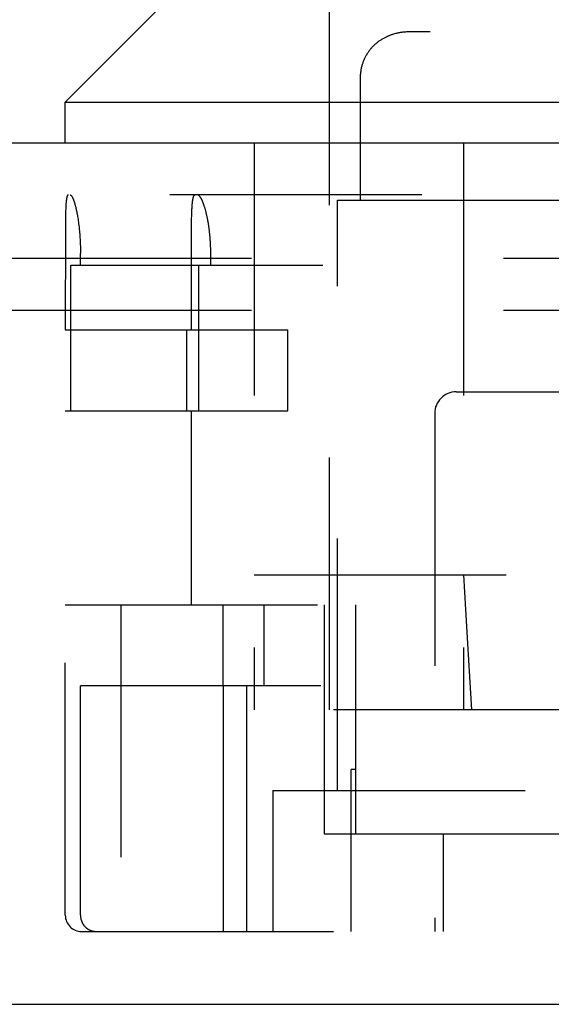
# Model space of a CAD drawing. Header units: inches. Extents: x 0 to 42.5, y 0 to 27.5.
# Tile 5 of 15: x 17.342 to 17.835, y 5.242 to 6.154. Entities that reach past the tile are written whole.
import ezdxf

# ---------------------------------------------------------------- set-up
doc = ezdxf.new("R2010")
doc.units = ezdxf.units.IN
doc.header["$LTSCALE"] = 2.3375
doc.header["$MEASUREMENT"] = 0
doc.linetypes.add('HIDDEN', pattern=[0.2, 0.1, -0.1])
doc.layers.get('0').update_dxf_attribs({"linetype": 'CONTINUOUS'})
for name, color, linetype in [('DEFAULT_2', 8, 'HIDDEN'), ('DIMENSIONS', 7, 'CONTINUOUS'), ('DOOR_ASSEMBLY', 7, 'CONTINUOUS')]:
    doc.layers.add(name, color=color, linetype=linetype)
doc.styles.get("Standard").update_dxf_attribs({"font": 'arial.ttf'})
doc.dimstyles.new('DIMSTYLE_1', dxfattribs={"dimtxt": 0.1875, "dimasz": 0.25, "dimexe": 0.09, "dimexo": 0.07, "dimgap": 0.0375, "dimtad": 0, "dimtih": 1, "dimtoh": 1, "dimzin": 4, "dimdsep": 46, "dimtxsty": 'Standard', "dimblk": '_FILLED', "dimblk1": '_FILLED', "dimblk2": '_FILLED', "dimcen": 0.09, "dimadec": 3, "dimazin": 1, "dimtfac": 1, "dimtdec": 3, "dimtofl": 0, "dimtmove": 0, "dimatfit": 3, "dimldrblk": '_FILLED', "dimfxl": 0, "dimtolj": 1, "dimtzin": 4, "dimarcsym": 0})

# ---------------------------------------------------------------- blocks, each defined once
blk = doc.blocks.new('_FILLED')
at = {"color": 0, "linetype": 'ByBlock'}
blk.add_solid([(0, 0), (-1, 0.2), (-1, -0.2)], dxfattribs=at)
blk = doc.blocks.new('*D11')
at = {"layer": 'DIMENSIONS', "color": 2, "linetype": 'Continuous'}
for p, q in [((9.30495, 6.11997), (9.30495, 6.6272)), ((19.67995, 6.11997), (19.67995, 6.6272)), ((9.30495, 6.4022), (13.64243, 6.4022)), ((19.67995, 6.4022), (15.34247, 6.4022))]:
    blk.add_line(p, q, dxfattribs=at)
at = {"layer": 'DIMENSIONS', "color": 2, "linetype": 'Continuous', "xscale": 0.25, "yscale": 0.25, "zscale": 0.25, "rotation": 180}
blk.add_blockref('_FILLED', (9.30495, 6.4022), dxfattribs=at)
at = {"layer": 'DIMENSIONS', "color": 2, "linetype": 'Continuous', "xscale": 0.25, "yscale": 0.25, "zscale": 0.25}
blk.add_blockref('_FILLED', (19.67995, 6.4022), dxfattribs=at)
at = {"layer": 'DIMENSIONS', "color": 2, "linetype": 'Continuous', "insert": (14.49245, 6.49595), "char_height": 0.1875, "width": 1.5125465, "attachment_point": 2, "line_spacing_factor": 0.9}
blk.add_mtext('10.38 DOOR', dxfattribs=at)

msp = doc.modelspace()

# ---------------------------------------------------------------- linework, layer by layer
at = {"layer": 'DEFAULT_2', "color": 8, "linetype": 'HIDDEN'}
for p, q in [((19.42695, 5.93277), (9.52295, 5.93277)), ((19.42695, 5.88477), (9.52295, 5.88477))]:
    msp.add_line(p, q, dxfattribs=at)
at = {"layer": 'DOOR_ASSEMBLY', "color": 7, "linetype": 'Continuous'}
for p, q in [((17.50245, 6.19577), (17.38445, 6.07777)), ((17.38445, 6.07777), (18.50945, 6.07777)), ((17.38445, 6.03977), (17.38445, 6.07777))]:
    msp.add_line(p, q, dxfattribs=at)
at = {"layer": 'DOOR_ASSEMBLY', "color": 8, "linetype": 'HIDDEN'}
for p, q in [((17.62945, 5.51477), (17.62945, 6.16577)), ((17.7, 6.14265), (17.69928, 6.1426)), ((18.19029, 6.14277), (17.70361, 6.14277)), ((17.68195, 6.13804), (17.6813, 6.13773)), ((17.68325, 6.13864), (17.6826, 6.13835)), ((17.68458, 6.1392), (17.68391, 6.13892)), ((17.66219, 6.11875), (17.66187, 6.11808)), ((17.66286, 6.12007), (17.66252, 6.11941)), ((17.55945, 6.03977), (17.55945, 5.51477)), ((17.75373, 6.03977), (17.75373, 5.51477)), ((19.58515, 5.99177), (9.39975, 5.99177)), ((17.63695, 5.98677), (18.25695, 5.98677)), ((17.63695, 5.43977), (17.63695, 5.98677)), ((17.38468, 5.97569), (17.38463, 5.97389)), ((17.38474, 5.97741), (17.38468, 5.97569)), ((17.38478, 5.97851), (17.38474, 5.97741)), ((17.38482, 5.97957), (17.38478, 5.97851)), ((17.38487, 5.9806), (17.38482, 5.97957)), ((17.38492, 5.98158), (17.38487, 5.9806)), ((17.38498, 5.98252), (17.38492, 5.98158)), ((17.50172, 5.97512), (17.50177, 5.9763)), ((17.50177, 5.9763), (17.50181, 5.97743)), ((17.50181, 5.97743), (17.50186, 5.97853)), ((17.50186, 5.97853), (17.50192, 5.97959)), ((17.50192, 5.97959), (17.50198, 5.98061)), ((17.38454, 5.96873), (17.38451, 5.96526)), ((17.38458, 5.97137), (17.38454, 5.96873)), ((17.38463, 5.97389), (17.38458, 5.97137)), ((17.39559, 5.973), (17.39581, 5.97173)), ((17.39581, 5.97173), (17.39602, 5.97043)), ((17.39602, 5.97043), (17.39623, 5.9691)), ((17.39623, 5.9691), (17.39643, 5.96774)), ((17.39643, 5.96774), (17.39662, 5.96635)), ((17.50153, 5.96599), (17.50156, 5.96807)), ((17.50156, 5.96807), (17.50159, 5.97009)), ((17.50159, 5.97009), (17.50163, 5.97204)), ((17.50163, 5.97204), (17.50168, 5.97392)), ((17.50168, 5.97392), (17.50172, 5.97512)), ((17.38447, 5.96013), (17.38445, 5.86677)), ((17.38451, 5.96526), (17.38447, 5.96013)), ((17.39662, 5.96635), (17.3968, 5.96494)), ((17.3968, 5.96494), (17.39698, 5.96351)), ((17.39723, 5.96131), (17.39738, 5.95982)), ((17.39738, 5.95982), (17.39753, 5.95832)), ((17.39753, 5.95832), (17.39767, 5.95679)), ((17.50146, 5.95632), (17.50148, 5.96015)), ((17.50148, 5.96015), (17.5015, 5.96312)), ((17.5015, 5.96312), (17.50153, 5.96599)), ((17.39767, 5.95679), (17.3978, 5.95525)), ((17.3978, 5.95525), (17.39791, 5.95369)), ((17.39791, 5.95369), (17.39802, 5.95212)), ((17.39802, 5.95212), (17.39812, 5.95054)), ((17.39812, 5.95054), (17.39821, 5.94894)), ((17.39821, 5.94894), (17.39828, 5.94734)), ((17.50145, 5.95157), (17.50146, 5.95632)), ((17.50145, 5.86677), (17.50145, 5.95157)), ((17.51905, 5.94724), (17.51896, 5.94883)), ((17.39828, 5.94734), (17.39835, 5.94573)), ((17.39835, 5.94573), (17.3984, 5.94411)), ((17.3984, 5.94411), (17.39845, 5.94248)), ((17.39845, 5.94248), (17.39848, 5.94085)), ((17.39848, 5.94085), (17.3985, 5.93922)), ((17.3985, 5.93922), (17.39851, 5.93758)), ((17.51914, 5.94564), (17.51905, 5.94724)), ((17.51921, 5.94404), (17.51914, 5.94564)), ((17.51926, 5.94243), (17.51921, 5.94404)), ((17.5193, 5.94081), (17.51926, 5.94243)), ((17.51933, 5.93919), (17.5193, 5.94081)), ((17.51934, 5.93758), (17.51933, 5.93919)), ((17.39851, 5.92677), (17.39851, 5.93758)), ((17.51935, 5.92677), (17.51934, 5.93758)), ((17.38947, 5.92677), (18.16074, 5.92677)), ((17.38947, 5.79177), (17.38947, 5.92677)), ((17.50781, 5.92677), (17.50781, 5.79177)), ((17.38445, 5.86677), (17.5907, 5.86677)), ((17.49713, 5.79177), (17.49713, 5.86677)), ((17.5907, 5.79177), (17.5907, 5.86677)), ((17.74695, 5.80927), (18.14695, 5.80927)), ((17.38445, 5.79177), (17.5907, 5.79177)), ((17.38445, 5.32427), (17.38445, 5.79177)), ((17.50145, 5.61177), (17.50145, 5.79177)), ((17.72695, 5.78927), (17.72695, 5.30927)), ((17.55945, 5.63977), (18.33445, 5.63977)), ((17.38445, 5.61177), (18.31207, 5.61177)), ((17.43595, 5.61177), (17.43595, 5.30927)), ((17.53052, 5.61177), (17.53052, 5.53677)), ((17.56865, 5.61177), (17.56865, 5.53677)), ((17.62431, 5.61177), (17.62431, 5.39977)), ((17.65385, 5.39977), (17.65385, 5.61177)), ((17.62149, 5.53677), (17.39851, 5.53677)), ((17.39851, 5.32427), (17.39851, 5.53677)), ((17.53072, 5.53677), (17.53072, 5.30927)), ((17.55263, 5.30927), (17.55263, 5.53677)), ((18.33445, 5.51477), (17.55945, 5.51477)), ((17.65385, 5.45927), (17.64944, 5.45927)), ((17.64944, 5.30927), (17.64944, 5.45927)), ((17.57695, 5.43977), (18.37929, 5.43977)), ((17.57695, 5.43977), (17.57695, 5.30927)), ((17.62431, 5.39977), (17.94695, 5.39977)), ((17.73473, 5.39977), (17.73473, 5.30927)), ((17.39945, 5.30927), (19.3099, 5.30927))]:
    msp.add_line(p, q, dxfattribs=at)
at = {"layer": 'DOOR_ASSEMBLY', "color": 3, "linetype": 'Continuous'}
for p, q in [((19.58515, 6.03977), (9.39975, 6.03977)), ((9.31995, 5.24177), (19.66495, 5.24177))]:
    msp.add_line(p, q, dxfattribs=at)
at = {"layer": 'DOOR_ASSEMBLY', "color": 8, "linetype": 'HIDDEN'}
for points in [[(17.70361, 6.14277), (17.70292, 6.14276), (17.70219, 6.14275), (17.70146, 6.14272), (17.70073, 6.14269), (17.7, 6.14265), (17.69927, 6.1426), (17.69855, 6.14253), (17.69783, 6.14246), (17.69711, 6.14238), (17.69639, 6.14229), (17.69567, 6.14219), (17.69496, 6.14207), (17.69424, 6.14195), (17.69353, 6.14182), (17.69283, 6.14168), (17.69212, 6.14153), (17.69142, 6.14137), (17.69072, 6.14119), (17.69002, 6.14101), (17.68933, 6.14082), (17.68864, 6.14062), (17.68795, 6.14041), (17.68727, 6.14018), (17.68659, 6.13995), (17.68591, 6.13971), (17.68524, 6.13946), (17.68457, 6.13919), (17.68391, 6.13892), (17.68325, 6.13864), (17.6826, 6.13834), (17.68195, 6.13804), (17.6813, 6.13773), (17.68066, 6.1374), (17.68003, 6.13707), (17.6794, 6.13673), (17.67878, 6.13637), (17.67816, 6.13601), (17.67755, 6.13563), (17.67694, 6.13525), (17.67635, 6.13486), (17.67575, 6.13445), (17.67517, 6.13404), (17.67459, 6.13362), (17.67402, 6.13318), (17.67346, 6.13274), (17.6729, 6.13229), (17.67235, 6.13183), (17.67181, 6.13136), (17.67128, 6.13088), (17.67075, 6.13039), (17.67024, 6.12989), (17.66973, 6.12938), (17.66923, 6.12887), (17.66874, 6.12834), (17.66826, 6.1278), (17.66779, 6.12726), (17.66732, 6.12671), (17.66687, 6.12615), (17.66642, 6.12558), (17.66599, 6.125), (17.66556, 6.12441), (17.66514, 6.12381), (17.66474, 6.12321), (17.66434, 6.1226), (17.66396, 6.12198), (17.66358, 6.12135), (17.66322, 6.12071), (17.66286, 6.12006), (17.66252, 6.11941), (17.66219, 6.11875), (17.66186, 6.11808), (17.66155, 6.1174), (17.66125, 6.11672), (17.66097, 6.11602), (17.66069, 6.11532), (17.66043, 6.11461), (17.66017, 6.11389), (17.65993, 6.11317), (17.6597, 6.11244), (17.65949, 6.1117), (17.65928, 6.11095), (17.65909, 6.1102), (17.65891, 6.10943), (17.65875, 6.10866), (17.65859, 6.10789), (17.65845, 6.1071), (17.65833, 6.10631), (17.65821, 6.10551), (17.65812, 6.1047), (17.65803, 6.10389), (17.65796, 6.10307), (17.6579, 6.10224), (17.65786, 6.1014), (17.65783, 6.10056), (17.65782, 6.09971), (17.65782, 6.09944)], [(17.68659, 6.13995), (17.68592, 6.13971), (17.68524, 6.13946)], [(17.69003, 6.14101), (17.68933, 6.14082), (17.68864, 6.14062), (17.68795, 6.14041), (17.68727, 6.14019)], [(17.69212, 6.14153), (17.69142, 6.14137), (17.69072, 6.14119)], [(17.69783, 6.14246), (17.69711, 6.14238), (17.69639, 6.14229), (17.69567, 6.14219), (17.69496, 6.14207), (17.69425, 6.14195), (17.69354, 6.14182)], [(17.70361, 6.14277), (17.70292, 6.14276), (17.70219, 6.14275), (17.70146, 6.14272)], [(17.67128, 6.13088), (17.67076, 6.13039), (17.67024, 6.12989), (17.66973, 6.12939)], [(17.67635, 6.13486), (17.67576, 6.13446), (17.67517, 6.13404), (17.67459, 6.13362), (17.67402, 6.13319)], [(17.68066, 6.13741), (17.68003, 6.13707), (17.6794, 6.13673), (17.67878, 6.13637), (17.67816, 6.13601), (17.67755, 6.13564), (17.67695, 6.13525)], [(17.66474, 6.12321), (17.66434, 6.1226), (17.66396, 6.12198)], [(17.66826, 6.12781), (17.66779, 6.12726), (17.66732, 6.12671), (17.66687, 6.12615), (17.66642, 6.12558)], [(17.66156, 6.1174), (17.66126, 6.11672), (17.66097, 6.11602)], [(17.65822, 6.10551), (17.65812, 6.10471), (17.65803, 6.10389)], [(17.65875, 6.10867), (17.65859, 6.10789), (17.65845, 6.1071)], [(17.6597, 6.11244), (17.65949, 6.1117), (17.65928, 6.11095), (17.65909, 6.1102), (17.65891, 6.10944)], [(17.6579, 6.10224), (17.65786, 6.10141), (17.65783, 6.10056), (17.65782, 6.09971), (17.65782, 5.98677)], [(17.38715, 5.99177), (17.38706, 5.99176), (17.38698, 5.99174), (17.38691, 5.99171), (17.38683, 5.99167), (17.38675, 5.99161), (17.38668, 5.99154), (17.38661, 5.99146), (17.38653, 5.99137), (17.38646, 5.99126), (17.38639, 5.99114), (17.38633, 5.99101), (17.38626, 5.99087), (17.3862, 5.99071), (17.38613, 5.99054), (17.38607, 5.99036), (17.38601, 5.99017), (17.38595, 5.98997), (17.38589, 5.98975), (17.38583, 5.98952), (17.38578, 5.98928), (17.38573, 5.98903), (17.38567, 5.98876), (17.38562, 5.98849), (17.38557, 5.9882), (17.38552, 5.9879), (17.38548, 5.98759), (17.38543, 5.98727), (17.38539, 5.98693), (17.38534, 5.98659), (17.3853, 5.98623), (17.38526, 5.98586), (17.38522, 5.98548), (17.38518, 5.98509), (17.38515, 5.98469), (17.38511, 5.98428), (17.38508, 5.98385), (17.38505, 5.98342), (17.38498, 5.98252)], [(17.38882, 5.99177), (17.38893, 5.99176), (17.38903, 5.99174), (17.38914, 5.99171), (17.38925, 5.99167), (17.38936, 5.99161), (17.38947, 5.99154), (17.38958, 5.99146), (17.3897, 5.99136), (17.38981, 5.99125), (17.38993, 5.99113), (17.39004, 5.991), (17.39016, 5.99086), (17.39028, 5.9907), (17.3904, 5.99053), (17.39052, 5.99035), (17.39064, 5.99015), (17.39076, 5.98994), (17.39089, 5.98972), (17.39101, 5.98949), (17.39113, 5.98925), (17.39126, 5.98899), (17.39138, 5.98872), (17.39151, 5.98844), (17.39163, 5.98815), (17.39176, 5.98784), (17.39189, 5.98753), (17.39202, 5.9872), (17.39214, 5.98686), (17.39227, 5.98651), (17.3924, 5.98614), (17.39253, 5.98577), (17.39265, 5.98538), (17.39278, 5.98498), (17.39291, 5.98458), (17.39304, 5.98416), (17.39317, 5.98373), (17.39329, 5.98328), (17.39342, 5.98283), (17.39355, 5.98237), (17.39367, 5.98189), (17.3938, 5.98141), (17.39392, 5.98092), (17.39405, 5.98041), (17.39417, 5.9799), (17.3943, 5.97937), (17.39442, 5.97884), (17.39454, 5.9783), (17.39466, 5.97774), (17.39478, 5.97718), (17.3949, 5.97661), (17.39502, 5.97603), (17.39513, 5.97544), (17.39525, 5.97484), (17.39536, 5.97423), (17.39548, 5.97362), (17.39559, 5.973)], [(17.50198, 5.98061), (17.50205, 5.9816), (17.50209, 5.98207), (17.50212, 5.98254), (17.50216, 5.98299), (17.5022, 5.98343), (17.50224, 5.98387), (17.50229, 5.98429), (17.50233, 5.9847), (17.50238, 5.9851), (17.50243, 5.98549), (17.50248, 5.98587), (17.50253, 5.98624), (17.50258, 5.98659), (17.50263, 5.98694), (17.50269, 5.98727), (17.50275, 5.9876), (17.50281, 5.98791), (17.50287, 5.98821), (17.50293, 5.98849), (17.503, 5.98877), (17.50306, 5.98903), (17.50313, 5.98928), (17.5032, 5.98952), (17.50327, 5.98975), (17.50335, 5.98997), (17.50342, 5.99017), (17.5035, 5.99036), (17.50358, 5.99054), (17.50366, 5.99071), (17.50374, 5.99087), (17.50382, 5.99101), (17.50391, 5.99114), (17.50399, 5.99126), (17.50408, 5.99137), (17.50417, 5.99146), (17.50427, 5.99154), (17.50436, 5.99161), (17.50446, 5.99167), (17.50456, 5.99171), (17.50465, 5.99174), (17.50476, 5.99176), (17.50486, 5.99177)], [(17.51896, 5.94883), (17.5189, 5.94963), (17.51885, 5.95042), (17.51879, 5.9512), (17.51872, 5.95199), (17.51866, 5.95277), (17.51859, 5.95355), (17.51851, 5.95433), (17.51844, 5.9551), (17.51836, 5.95587), (17.51828, 5.95663), (17.51819, 5.9574), (17.5181, 5.95815), (17.51801, 5.95891), (17.51792, 5.95966), (17.51782, 5.9604), (17.51772, 5.96114), (17.51762, 5.96188), (17.51751, 5.96261), (17.5174, 5.96333), (17.51729, 5.96405), (17.51718, 5.96477), (17.51706, 5.96548), (17.51695, 5.96618), (17.51682, 5.96688), (17.5167, 5.96757), (17.51657, 5.96825), (17.51645, 5.96893), (17.51632, 5.9696), (17.51618, 5.97027), (17.51605, 5.97092), (17.51591, 5.97157), (17.51577, 5.97221), (17.51563, 5.97285), (17.51549, 5.97347), (17.51534, 5.97409), (17.5152, 5.9747), (17.51505, 5.97531), (17.5149, 5.9759), (17.51475, 5.97648), (17.5146, 5.97706), (17.51445, 5.97762), (17.51429, 5.97818), (17.51414, 5.97873), (17.51398, 5.97927), (17.51382, 5.9798), (17.51366, 5.98032), (17.5135, 5.98082), (17.51334, 5.98132), (17.51318, 5.98181), (17.51302, 5.98229), (17.51286, 5.98276), (17.51269, 5.98321), (17.51253, 5.98366), (17.51237, 5.98409), (17.5122, 5.98452), (17.51204, 5.98493), (17.51188, 5.98533), (17.51171, 5.98572), (17.51155, 5.9861), (17.51138, 5.98647), (17.51122, 5.98682), (17.51106, 5.98716), (17.5109, 5.9875), (17.51073, 5.98781), (17.51057, 5.98812), (17.51041, 5.98842), (17.51025, 5.9887), (17.51009, 5.98897), (17.50993, 5.98923), (17.50977, 5.98948), (17.50961, 5.98971), (17.50946, 5.98993), (17.5093, 5.99014), (17.50915, 5.99034), (17.50899, 5.99052), (17.50884, 5.99069), (17.50869, 5.99085), (17.50854, 5.991), (17.50839, 5.99113), (17.50824, 5.99125), (17.5081, 5.99136), (17.50795, 5.99145), (17.50781, 5.99154), (17.50767, 5.99161), (17.50753, 5.99166), (17.50739, 5.99171), (17.50725, 5.99174), (17.50712, 5.99176), (17.50698, 5.99177)], [(17.39698, 5.96351), (17.39715, 5.96205), (17.39723, 5.96131)], [(17.75373, 5.63977), (17.75562, 5.60765), (17.75749, 5.57611), (17.75934, 5.54515), (17.76118, 5.51477)], [(17.39851, 5.32427), (17.39852, 5.32395), (17.39853, 5.32363), (17.39854, 5.32331), (17.39857, 5.32299), (17.3986, 5.32268), (17.39863, 5.32236), (17.39867, 5.32205), (17.39872, 5.32173), (17.39878, 5.32142), (17.39884, 5.32111), (17.39891, 5.3208), (17.39898, 5.32049), (17.39906, 5.32018), (17.39915, 5.31988), (17.39924, 5.31957), (17.39934, 5.31927), (17.39945, 5.31897), (17.39956, 5.31868), (17.39968, 5.31838), (17.3998, 5.31809), (17.39993, 5.3178), (17.40007, 5.31752), (17.40021, 5.31723), (17.40035, 5.31695), (17.40051, 5.31668), (17.40067, 5.3164), (17.40083, 5.31613), (17.401, 5.31587), (17.40117, 5.31561), (17.40135, 5.31535), (17.40154, 5.3151), (17.40173, 5.31485), (17.40193, 5.3146), (17.40213, 5.31436), (17.40233, 5.31412), (17.40254, 5.31389), (17.40276, 5.31366), (17.40298, 5.31344), (17.4032, 5.31322), (17.40343, 5.31301), (17.40367, 5.3128), (17.4039, 5.3126), (17.40414, 5.3124), (17.40439, 5.31221), (17.40464, 5.31202), (17.40489, 5.31184), (17.40515, 5.31166), (17.40541, 5.31149), (17.40567, 5.31133), (17.40594, 5.31117), (17.40621, 5.31102), (17.40648, 5.31087), (17.40676, 5.31073), (17.40704, 5.3106), (17.40732, 5.31047), (17.40761, 5.31035), (17.40789, 5.31023), (17.40818, 5.31012), (17.40847, 5.31002), (17.40877, 5.30992), (17.40906, 5.30983), (17.40936, 5.30975), (17.40966, 5.30967), (17.40996, 5.3096), (17.41026, 5.30954), (17.41056, 5.30948), (17.41087, 5.30943), (17.41117, 5.30939), (17.41148, 5.30935), (17.41178, 5.30932), (17.41209, 5.3093), (17.4124, 5.30928), (17.41271, 5.30927), (17.41301, 5.30927)]]:
    msp.add_lwpolyline(points, dxfattribs=at)
for centre, radius, start, end in [((17.74695, 5.78927), 0.02, 90, 180), ((17.39945, 5.32427), 0.015, 180, 270)]:
    msp.add_arc(centre, radius, start, end, dxfattribs=at)

# ---------------------------------------------------------------- dimensions: what is measured, and where the dimension line sits
at = {"layer": 'DIMENSIONS', "color": 2, "linetype": 'Continuous'}
dim = msp.add_linear_dim(base=(19.6799499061, 6.4021981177), p1=(9.3049499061, 6.0499662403), p2=(19.6799499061, 6.0499662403), text='<> DOOR', dimstyle='DIMSTYLE_1', dxfattribs=at)
dim.commit()
dim.dimension.update_dxf_attribs({"geometry": '*D11', "text_midpoint": (14.4924499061, 6.4021981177), "dimtype": 160})

doc.saveas('drawing.dxf')
